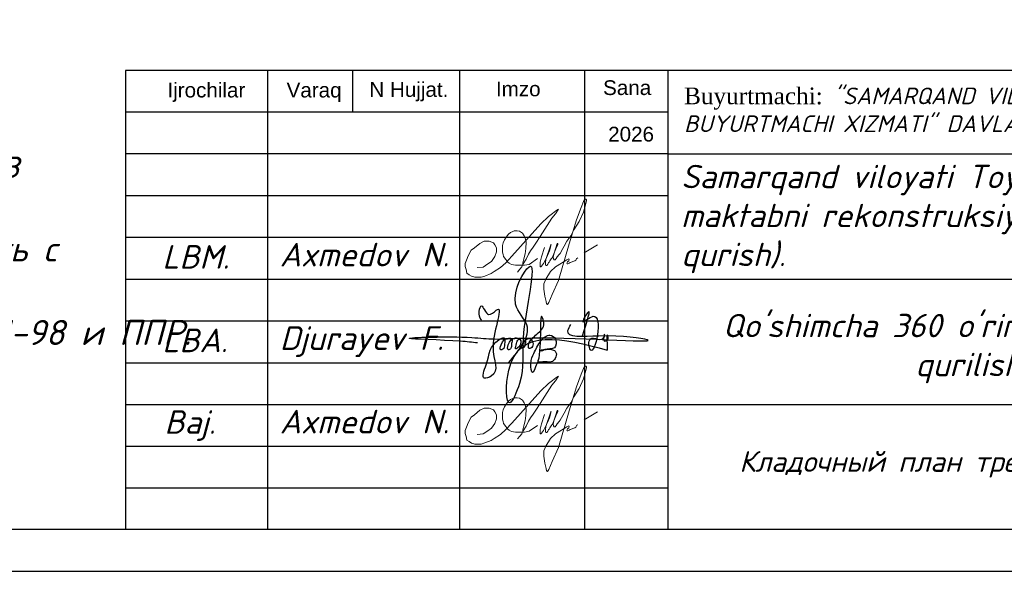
# Model space of a CAD drawing. Header units: millimetres. Extents: x 363306 to 7757304, y 1022887 to 1207196.
# Tile 194 of 256: x 1032437 to 1044237, y 1058919 to 1065586. Entities that reach past the tile are written whole.
import ezdxf

# ---------------------------------------------------------------- set-up
doc = ezdxf.new("R2010")
doc.units = ezdxf.units.MM
doc.linetypes.add('ACAD_ISO02W100', pattern=[15, 12, -3])
doc.layers.add('0 @ 100', color=7, linetype='Continuous')
doc.layers.add('O3SAD', color=1, linetype='Continuous')
doc.layers.add('надпись 0.18', color=160, linetype='Continuous', lineweight=18)
doc.layers.add('Ф А С А Д', color=250, linetype='Continuous', lineweight=15)
doc.styles.add('Arial', font='arial.ttf')
doc.styles.add('iso', font='isocpeur.TTF')
doc.styles.get("Standard").update_dxf_attribs({"font": 'isocpeui.ttf'})
doc.styles.add('Times New Roman', font='times.ttf')
doc.styles.add('WMF-Times New Roman0', font='times.ttf')
doc.styles.add('ГОСТ 2.304', font='isocpeui.ttf')

# ---------------------------------------------------------------- blocks, each defined once
blk = doc.blocks.new('rgsxhy')
at = {"color": 5}
for points in [[(30159764, 9369979), (30160729, 9371976), (30160134, 9373086), (30160845, 9375073), (30160529, 9371279), (30160336, 9368855), (30159821, 9367832), (30159766, 9369571), (30165013, 9370643)], [(30158318, 9372237), (30158292, 9372259), (30158313, 9372993), (30158693, 9372536), (30159097, 9372756), (30158930, 9370820), (30158827, 9369247), (30158463, 9369143), (30158559, 9369856), (30159235, 9371184), (30159510, 9371288), (30159540, 9370947), (30159450, 9370679), (30159339, 9370650), (30159361, 9370924), (30159747, 9371281), (30159933, 9371214), (30159918, 9370984), (30159866, 9370709), (30159740, 9370650), (30159740, 9370910), (30160119, 9371295), (30160364, 9371221), (30160282, 9370791), (30160134, 9370702), (30160156, 9370902), (30160253, 9371169), (30160416, 9371266), (30160624, 9371251), (30160631, 9370947), (30160520, 9370739), (30160416, 9370746), (30160527, 9370999), (30160698, 9371199), (30160869, 9371251), (30161010, 9371117), (30161025, 9370828), (30160854, 9370717), (30160832, 9370976), (30160958, 9371184), (30161196, 9371429), (30161627, 9371986), (30161567, 9372349), (30161322, 9370056), (30161196, 9369744), (30161032, 9369450), (30160943, 9369915), (30161107, 9370464), (30161478, 9371132), (30161961, 9371429), (30162250, 9371221), (30162198, 9370761), (30161687, 9370666), (30161515, 9370590), (30161433, 9370590), (30162154, 9370635), (30162280, 9370516), (30162243, 9370197), (30162028, 9370012), (30161575, 9370012), (30161352, 9370012), (30161322, 9370071)], [(30163692, 9371398), (30163961, 9372626), (30163708, 9372145), (30164262, 9372436), (30164117, 9370650), (30164117, 9371236), (30164841, 9371318), (30164871, 9371483), (30164848, 9371138), (30165028, 9371176), (30165036, 9371416), (30165013, 9370643)], [(30158109, 9371020), (30157190, 9371107), (30154479, 9371260), (30157795, 9371310), (30158983, 9371230), (30160506, 9371280), (30167135, 9371184), (30164561, 9371384), (30162918, 9371683), (30163073, 9372004)]]:
    blk.add_spline(points, degree=3, dxfattribs=at)
blk = doc.blocks.new('rthtrh')
at = {"color": 5}
for p, q in [((1363867.9, 521192.1), (1363888.9, 521218.5)), ((1363888.9, 521218.5), (1363906.8, 521234.2)), ((1363906.8, 521234.2), (1363927.1, 521243.3)), ((1363927.1, 521243.3), (1363940.4, 521249.2)), ((1363940.4, 521249.2), (1363965.2, 521249)), ((1363965.2, 521249), (1363988, 521244.4)), ((1363988, 521244.4), (1364012.9, 521227.4)), ((1364012.9, 521227.4), (1364029.9, 521203.9)), ((1363834.4, 521117.6), (1363842.1, 521141)), ((1363834.4, 521086.1), (1363834.4, 521117.6)), ((1363842.1, 521141), (1363853.6, 521167.3)), ((1363853.6, 521167.3), (1363867.9, 521192.1)), ((1364029.9, 521203.9), (1364039.4, 521185)), ((1364039.4, 521185), (1364046, 521147.4)), ((1364046, 521147.4), (1364043.9, 521090)), ((1364567.8, 521050.1), (1364688.9, 521122.5)), ((1363834.4, 521056.5), (1363834.4, 521086.1)), ((1363840.3, 521034.8), (1363834.4, 521056.5)), ((1363845.2, 521017.2), (1363840.3, 521034.8)), ((1364037.2, 521043.4), (1364025.5, 520996.8)), ((1364043.9, 521090), (1364037.2, 521043.4)), ((1363864.9, 520990), (1363845.2, 521017.2)), ((1363882.2, 520966.3), (1363864.9, 520990)), ((1363894.6, 520959.2), (1363882.2, 520966.3)), ((1363917, 520946.3), (1363894.6, 520959.2)), ((1363951.2, 520939.6), (1363917, 520946.3)), ((1364016.8, 520961.9), (1364016.1, 520946.2)), ((1364016.1, 520946.2), (1364016.1, 520939.6)), ((1364025.5, 520996.8), (1364016.8, 520961.9)), ((1364074.9, 520947.8), (1364033, 520939.6)), ((1364147.5, 520999), (1364074.9, 520947.8)), ((1363996, 520939.6), (1363951.2, 520939.6)), ((1364033, 520939.6), (1363996, 520939.6))]:
    blk.add_line(p, q, dxfattribs=at)
for points in [[(1364210.4, 521099.6), (1364185.9, 521014.6), (1364172.4, 520967.4), (1364172.4, 520940.4), (1364172.7, 520926.3), (1364179.2, 520925.1), (1364185.4, 520931.2), (1364202.4, 520955.5), (1364218.4, 520983.8), (1364240.1, 521026.6), (1364255.8, 521067.7), (1364271.9, 521125.1), (1364269.3, 521121.8), (1364224.9, 520990.3), (1364220.3, 520961.3), (1364220.3, 520944.2), (1364225.1, 520938.8), (1364232.1, 520938.8), (1364240.6, 520950.4), (1364247.6, 520960.1), (1364253.5, 520968.6), (1364260.3, 520978.3), (1364272.7, 520996.1), (1364280.8, 521007.7), (1364288.4, 521027.1), (1364308.9, 521072.7), (1364315, 521086.3), (1364332.2, 521126), (1364332.2, 521133.7), (1364326.9, 521133.7), (1364313.7, 521096.8), (1364294.4, 521040.5), (1364290.5, 521012.1), (1364292.8, 520996.9), (1364297.5, 520987.5), (1364307.6, 520987.5), (1364315.5, 520998.9), (1364326, 521013.9), (1364343.5, 521036.5), (1364351.5, 521046.7), (1364376.6, 521090.5), (1364388.9, 521112), (1364413.7, 521155.1), (1364449.1, 521203.5), (1364476.1, 521258), (1364522.7, 521331.6), (1364562.7, 521417.3), (1364583.2, 521492.6), (1364590, 521517.2), (1364590, 521526.7), (1364582.7, 521531.8), (1364570.6, 521531.8), (1364561.5, 521512.4), (1364541.3, 521459.3), (1364497.5, 521347.6), (1364433.7, 521130.6), (1364394.6, 520997.8), (1364376.6, 520936.4), (1364336.9, 520801.6), (1364281.8, 520677.8), (1364249.4, 520604.9), (1364237.8, 520588.1), (1364229.7, 520593.7), (1364226, 520614.6), (1364221.9, 520637.9), (1364213.8, 520662.9), (1364205.7, 520724.6), (1364205.7, 520773.6), (1364224, 520814.2), (1364264.7, 520882.6), (1364310.1, 520925.6), (1364363.7, 520958.6), (1364411, 520987.7), (1364431.6, 520996.3), (1364433.6, 520991.5), (1364431.1, 520979.3), (1364418.6, 520969.6), (1364413.7, 520959.6), (1364416.2, 520951.5), (1364422.5, 520951.5), (1364433.7, 520958), (1364443.4, 520963.6), (1364451.8, 520968), (1364473.6, 520975.4), (1364482.6, 520978.5), (1364491.7, 520985.9), (1364498.7, 520996.1), (1364502.6, 521001.8), (1364511.2, 521005.6), (1364511.2, 521005.6)], [(1363608.3, 520918.6), (1363661.4, 520924.1), (1363702.3, 520951.3), (1363737.5, 520974.8), (1363764.9, 521018), (1363780.2, 521059.4), (1363780.2, 521096.1), (1363764.8, 521121.8), (1363752.8, 521141.9), (1363714.4, 521156), (1363670.8, 521156), (1363630.6, 521136.3), (1363582.8, 521097), (1363555, 521074.2), (1363525.3, 521024.6), (1363510.8, 520984.4), (1363500.4, 520955.4), (1363500.4, 520929.7), (1363507.6, 520900.7), (1363515.3, 520869.6), (1363534.9, 520855.3), (1363555.2, 520840.5), (1363586.1, 520831.7), (1363613.1, 520831.7), (1363644.8, 520831.7), (1363675.2, 520843.2), (1363731.7, 520864.5), (1363760.7, 520883.4), (1363816.8, 520920.5), (1363863.4, 520962.8), (1363919.2, 521021.6), (1364178.8, 521311.5), (1364247.3, 521377), (1364282.5, 521404.7), (1364313.5, 521429.1), (1364336.1, 521442.6), (1364310.5, 521400.6), (1364278.5, 521360.7), (1364173.2, 521198.4), (1364133.1, 521138.6), (1364109.5, 521102.5), (1364087.4, 521068.5), (1364068.9, 521040.1), (1364046.7, 520994.9), (1364019.4, 520953.6), (1364006.9, 520925.2), (1363989.6, 520903.4), (1363970.2, 520879.1)]]:
    blk.add_lwpolyline(points, dxfattribs=at)
blk = doc.blocks.new('ШТ')
at = {"lineweight": 30}
for p, q in [((180134, 713448, 0), (180134, 707948, 0)), ((180134, 713448, 0), (180134, 707948, 0)), ((180134, 713448, 0), (180134, 707948, 0)), ((198634, 713448, 0), (180134, 713448, 0)), ((181834, 713448, 0), (181834, 707948, 0)), ((181834, 713448, 0), (181834, 707948, 0)), ((182853, 713448, 0), (182853, 712948, 0)), ((184134, 713448, 0), (184134, 707948, 0)), ((185634, 713448, 0), (185634, 707948, 0)), ((186634, 713448, 0), (186634, 707948, 0)), ((186634, 712948, 0), (180134, 712948, 0)), ((186634, 712448, 0), (180134, 712448, 0)), ((186634, 712448, 0), (198634, 712448, 0)), ((186634, 711948, 0), (180134, 711948, 0)), ((186634, 711448, 0), (180134, 711448, 0)), ((180134, 710948, 0), (198634, 710948, 0)), ((180134, 710448, 0), (186634, 710448, 0)), ((180134, 709948, 0), (186634, 709948, 0)), ((180134, 709448, 0), (198634, 709448, 0)), ((180134, 708948, 0), (186634, 708948, 0)), ((180134, 708448, 0), (186634, 708448, 0))]:
    blk.add_line(p, q, dxfattribs=at)
at = {"lineweight": 9, "xscale": 0.2250350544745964, "yscale": 0.2250350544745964, "zscale": 0.2250350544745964}
blk.add_blockref('rgsxhy', (-6602279, -1398623, 0), dxfattribs=at)
at = {"layer": 'Ф А С А Д', "xscale": 1.33529119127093, "yscale": 1.33529119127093, "zscale": 1.33529119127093}
for p in [(-1636466, 15509, 0), (-1636466, 13509, 0)]:
    blk.add_blockref('rthtrh', p, dxfattribs=at)
at = {"linetype": 'ACAD_ISO02W100', "lineweight": 5, "ltscale": 70, "char_height": 176.8, "attachment_point": 1, "style": 'Arial'}
for s, insert in [('Ijrochilar', (180635, 713302, 0)), ('N Hujjat.', (183055, 713309, 0)), ('Imzo', (184572, 713316, 0)), ('Sana', (185856, 713331, 0)), ('Varaq', (182063, 713302, 0)), ('2026', (185917, 712774, 0))]:
    blk.add_mtext(s, dxfattribs=dict(at, insert=insert))
for s, insert, char_height, width, attachment_point, style in [('Buyurtmachi:{\\fISOCPEUR|b0|i1|c204|p34; "SAMARQAND VILOYATI HOKIMLIGI "YAGONA\\fISOCPEUR|b0|i1|c0|p34; \\fISOCPEUR|b0|i1|c204|p34;BUYURTMACHI XIZMATI"\\fISOCPEUR|b0|i1|c0|p34; \\fISOCPEUR|b0|i1|c204|p34;DAVLAT UNITARKORXONASI}', (186827, 712977, 21081), 200, 8030.18, 4, 'WMF-Times New Roman0'), ('{\\fISOCPEUR|b0|i1|c204|p34;Samarqand viloyati Toyloq tumani "Хоnсhоrbоg\'" МFY dagi 11-son maktabni rekonstruksiya qilish.(360 o\'quvchi o\'rinli qo\'shimcha bino qurish).}', (186791, 711669, 0), 280, 12020.43, 4, 'iso'), ('{\\fISOCPEUR|b0|i1|c0|p34;Axmedov N.}', (181981, 711384, 0), 282.86, 3416.24, 1, 'WMF-Times New Roman0'), ("\\pt2436.8176;{\\fISOCPEUR|b0|i1|c0|p34;Qo'shimcha 360 o'rinli o'quv binosi qurilishi}", (190274, 710533, 0), 280, 5963.16, 2, 'WMF-Times New Roman0'), ('{\\fISOCPEUR|b0|i1|c0|p34;Axmedov N.}', (181981, 709384, 0), 282.86, 3416.24, 1, 'WMF-Times New Roman0'), ('\\pi563.17678,t3443.17678;{\\fTimes New Roman|b1|i0|c204|p18;\\C1;"PARVIZ  PROEKT  SERVIS"\\P\\pi2460.72013,tz;\\C0;MCHJ\\P\\pi1851.00915;Samarqand sh.\\C256; }', (193141, 709234, 0), 240, 5957.74, 1, 'WMF-Times New Roman0')]:
    blk.add_mtext(s, dxfattribs=dict(insert=insert, char_height=char_height, width=width, attachment_point=attachment_point, style=style))
at = {"attachment_point": 1}
for s, insert, char_height, width in [('{\\C1;LBM.}', (180573, 711357, 0), 282.9, 1251.4), ('{\\C1;LBA.}', (180573, 710357, 0), 282.9, 1251.4), ('Djurayev F.', (181981, 710384, 0), 282.86, 2152.77), ('{\\C1;Baj.}', (180598, 709379, 0), 282.9, 1251.4)]:
    blk.add_mtext(s, dxfattribs=dict(at, insert=insert, char_height=char_height, width=width))

msp = doc.modelspace()

# ---------------------------------------------------------------- linework, layer by layer
at = {"lineweight": 30}
msp.add_lwpolyline([(1012706.348, 1088178.072), (1052206.348, 1088178.072), (1052206.348, 1059478.072), (1012706.348, 1059478.072)], close=True, dxfattribs=at)
at = {"layer": 'O3SAD', "color": 1}
msp.add_lwpolyline([(1010706.348, 1088678.072), (1052706.348, 1088678.072), (1052706.348, 1058978.072), (1010706.348, 1058978.072)], close=True, dxfattribs=at)

# ---------------------------------------------------------------- block references
at = {"color": 1, "lineweight": 30}
for p in [(268572.74, 351529.892, 0), (313572.74, 351529.892, 0), (358572.74, 351529.892, 0), (403572.74, 351529.892, 0), (448572.74, 351529.892, 0), (493572.74, 351529.892, 0), (538572.74, 351529.892, 0), (583572.74, 351529.892, 0), (628572.74, 351529.892, 0), (673572.74, 351529.892, 0), (718572.74, 351529.892, 0), (763572.74, 351529.892, 0), (808572.74, 351529.892, 0), (853572.74, 351529.892, 0)]:
    msp.add_blockref('ШТ', p, dxfattribs=at)

# ---------------------------------------------------------------- texts
at = {"color": 0, "lineweight": -2, "ltscale": 5, "char_height": 300, "width": 20475.63473, "attachment_point": 1, "style": 'iso'}
for insert in [(923057.414, 1064990.331), (968057.414, 1064990.331), (1013057.414, 1064990.331)]:
    msp.add_mtext('\\pi7162.827;{\\fISOCPEUR|b0|i1|c204|p34;Примечание:\\P\\pi0;1. \\C256;Данный лист читать совместно с листами\\C0; КP-21-34\\P2. Горизонтальные сетки СГ-1, СГ-2, СГ-3  устраиваются по длине в стенах и в перегородках, через каждый 600 мм расстояние по высоте.\\P\\C256;3. Стены  выполнить из газоблока изготавливается автоклавным методом D600/ Кладку выполнить с применением однорядной перевязки\\P5.Контроль качества материалов и работ выполнять согласно указаниям КМК 2.01.03-96, КМК 3.03.01-98 и ППР.\\P6. Все внутренние дверные отверстие монтажировать на отм. +2,100.\\P7. Проч-ность клеевого состава или раствора должна обеспечить величину\\Pнормального сцепления не менее 1,2 кгс/см².}', dxfattribs=dict(at, insert=insert))
at = {"color": 116, "lineweight": 0, "true_color": 0x136734, "insert": (905704.264, 1060589.705), "char_height": 250, "width": 6149.90782, "attachment_point": 1, "style": 'Arial'}
msp.add_mtext('\\pi259.32891;{\\fISOCPEUR|b0|i1|c204|p34;\\C256;\\c0;План ленточного фундамента для \\P\\pi2084.23421;перегородки }', dxfattribs=at)
at = {"insert": (1043669.763, 1060420.333), "char_height": 250, "width": 13917.49955, "attachment_point": 2, "style": 'WMF-Times New Roman0'}
msp.add_mtext('{\\fISOCPEUR|b0|i1|c204|p34;Кладочный план третьего этажа }', dxfattribs=at)
at = {"layer": '0 @ 100', "color": 7, "insert": (761996.908, 1075986.433), "char_height": 318.940213, "width": 19697.5359, "attachment_point": 4, "style": 'ГОСТ 2.304'}
msp.add_mtext('\\pi5457.36288;{\\fISOCPEUR|b1|i1|c204|p34;Характеристика участка строительства:\\P\\pi0;\\P}Расчетная зимняя температура воздух 15 °С.\\PСкоростной напор ветра   - 38кг/м2.\\PВес снегового покрова    - 50кг/м2.\\PКлассификация зданий по функциональной пожарной опасности - Ф 4.1 \\PКоэффициент надежности по назначению - 0.95\\P\\P^IПроектом разработано подъёмник для мало мобильных граждан населения грузоподъемностью 250 кг. скоростью 0,25 см/с. Двери шахт подъёмника противопожарные с пределом огнестойкости El 30. Подъёмники оборудованы кабинами габаритами 1500х1500 мм, ширина дверей кабины обеспечивает проезд инвалидной коляски. Для экстренных случаев подъёмник оснащен дополнительным аккумулятором и механическим спуском для безопасного спуска пассажира в нулевую отметку. Так же в дверях подъёмника установлены замки датчики которые открываются с ключевыми картами, чтобы открыть двери подъёмника.\\P^IС внешней и внутренней стороны наружных стен предусмотрено обшивка из аквапанелей толщиной 12,5мм с утеплением из минераловатной ваты на кварцевой основе, А =0,040 Вт/мС, толщиной 100мм. (по теплотехническому расчету). Наружная отделка из органическое стекло.\\P^IПодрядчик обязан предоставить заказчику сертификаты соответствия и пожарной безопасности на фасадную систему и все применяемые в данной системе материалы и изделия.\\PКонструкции, изделия и материалы применены по действующим стандартам, ТУ, сертификатам. На путях эвакуации используются отделочные материалы, соответствующие требованиям п. 5.25 ШНК 2.01.02-04.\\PОтделка стен с внутренней стороны окраска водоэмульсионными красками светлых тонов. Во внутренней и наружной отделке использованы современные отделочные материалы используемые на территории Республики Узбекистан.\\P^IКрыша - скатная из металлических профилированных листов с полимерными покрытиями с обеих сторон толщ.0,55мм по металлическим конструкциям.\\P^IПо периметру наружных стен устраивается бетонная отмостка. Бетон кл.В 7,5 шириной 1000 мм, толщиной 50 мм по гравийному основанию толщиной 100 мм -150 мм.\\P^IВсе строительно-монтажные работы вести согласно указаний соответствующих строительных норм и проекта производства работ (П.П.Р.) на основании ШНК 3.01.01 - 03 и КМК 3.01.02 - 00.', dxfattribs=at)
at = {"layer": 'надпись 0.18', "ltscale": 100, "insert": (898701.444, 1068300.98), "char_height": 250, "width": 17724.97017, "attachment_point": 1, "style": 'Times New Roman'}
msp.add_mtext('{\\fISOCPEUR|b0|i1|c204|p34;\\C256;\\c0;   Примечание\\fISOCPEUR|b0|i1|c0|p34;:\\A1;\\P\\pi-418.1675,l418.1675,t418.1675;1.^I\\fISOCPEUR|b0|i1|c204|p34;Данный  лист  см\\fISOCPEUR|b0|i1|c0|p34;.  \\fISOCPEUR|b0|i1|c204|p34;совместно  с  л\\fISOCPEUR|b0|i1|c0|p34;.  \\fISOCPEUR|b0|i1|c204|p34;К\\fISOCPEUR|b0|i1|c0|p34;p\\fISOCPEUR|b0|i1|c204|p34; \\fISOCPEUR|b0|i1|c0|p34;-16.  \\P\\pi0,l0,tz;2.  \\fISOCPEUR|b0|i1|c204|p34;За  отм  \\fISOCPEUR|b0|i1|c0|p34;0,000  \\fISOCPEUR|b0|i1|c204|p34;принято  отметка чистого пола  \\fISOCPEUR|b0|i1|c0|p34;1\\fISOCPEUR|b0|i1|c204|p34;этажа\\P\\fISOCPEUR|b0|i1|c0|p34;3.  \\fISOCPEUR|b0|i1|c204|p34;На  отм\\fISOCPEUR|b0|i1|c0|p34;.  -0.030  \\fISOCPEUR|b0|i1|c204|p34;Выполнить  горизонтальную  из  цементно\\fISOCPEUR|b0|i1|c0|p34;-\\fISOCPEUR|b0|i1|c204|p34;песчаного  раствора состава  \\fISOCPEUR|b0|i1|c0|p34;1:2 \\fISOCPEUR|b0|i1|c204|p34;с жидком стеклом толш\\fISOCPEUR|b0|i1|c0|p34;.  30\\fISOCPEUR|b0|i1|c204|p34;мм\\fISOCPEUR|b0|i1|c0|p34;.\\P\\A0;4.  \\fISOCPEUR|b0|i1|c204|p34;Фундаменты выполнить из бетона класса \\fISOCPEUR|b0|i1|c0|p34;B15 (\\fISOCPEUR|b0|i1|c204|p34;М\\fISOCPEUR|b0|i1|c0|p34;200).\\A1;\\P\\pi-750,l750;\\A0;5.  \\fISOCPEUR|b0|i1|c204|p34;Для  обеспечения \\fISOCPEUR|b0|i1|c0|p34;50\\fISOCPEUR|b0|i1|c204|p34;мм  слоя  бетона   арматуру фундаментной  ленты укладывать  на  кубики\\fISOCPEUR|b0|i1|c0|p34;-\\fISOCPEUR|b0|i1|c204|p34;фиксаторы\\fISOCPEUR|b0|i1|c0|p34;,  \\fISOCPEUR|b0|i1|c204|p34;изготовленные из цементно\\fISOCPEUR|b0|i1|c0|p34;-\\fISOCPEUR|b0|i1|c204|p34;песчаного раствора  М\\fISOCPEUR|b0|i1|c0|p34;100 \\fISOCPEUR|b0|i1|c204|p34;размерами \\fISOCPEUR|b0|i1|c0|p34;40\\fISOCPEUR|b0|i1|c204|p34;х\\fISOCPEUR|b0|i1|c0|p34;40\\fISOCPEUR|b0|i1|c204|p34;х\\fISOCPEUR|b0|i1|c0|p34;50\\fISOCPEUR|b0|i1|c204|p34;мм\\fISOCPEUR|b0|i1|c0|p34;.}', dxfattribs=at)

doc.saveas('drawing.dxf')
